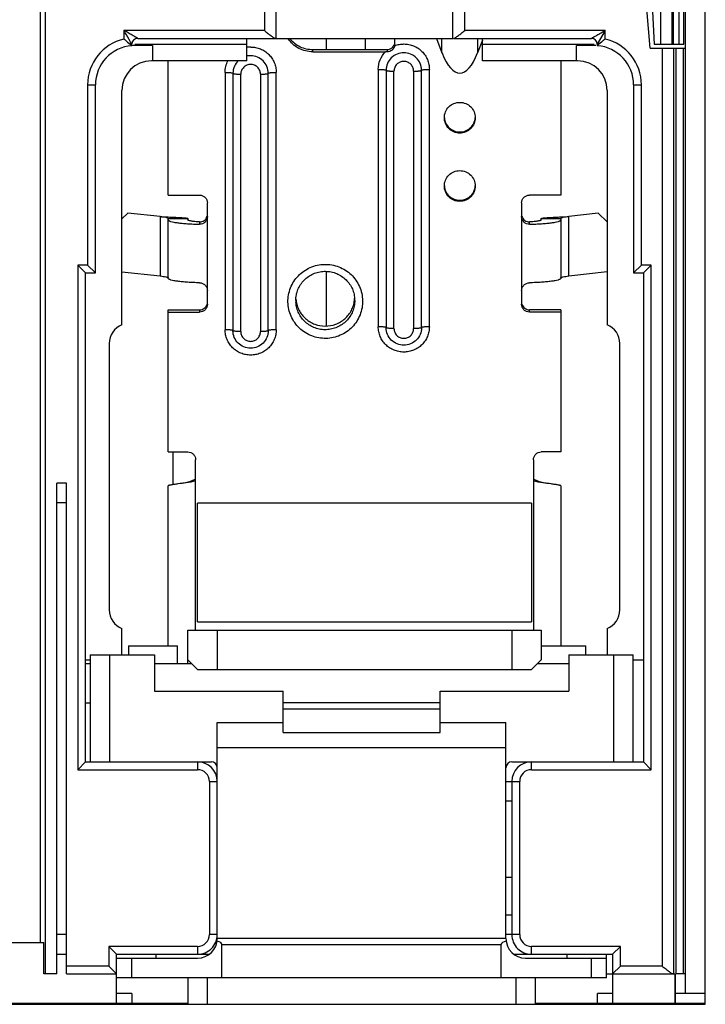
# Model space of a CAD drawing. Header units: millimetres. Extents: x 16 to 121, y 32 to 156.
# Tile 3 of 5: x 86 to 120, y 32 to 82. Entities that reach past the tile are written whole.
import ezdxf

# ---------------------------------------------------------------- set-up
doc = ezdxf.new("R2010")
doc.units = ezdxf.units.MM
doc.header["$LTSCALE"] = 12.224476
doc.layers.get('0').update_dxf_attribs({"linetype": 'CONTINUOUS'})

msp = doc.modelspace()

# ---------------------------------------------------------------- linework, layer by layer
at = {"color": 7}
for p, q in [((120.436, 32.124), (120.436, 119.224)), ((118.147, 104.024), (118.147, 81.024)), ((118.747, 81.024), (118.747, 103.424)), ((118.806, 103.424), (118.806, 81.024)), ((119.106, 81.024), (119.106, 103.424)), ((119.336, 81.024), (119.336, 103.424)), ((98.586, 81.324), (98.586, 87.124)), ((107.586, 81.324), (107.586, 87.124)), ((119.436, 32.674), (119.436, 86.824)), ((86.58, 35.274), (86.58, 82.824)), ((86.836, 33.674), (86.836, 82.824)), ((97.986, 82.824), (97.986, 81.724)), ((108.186, 81.724), (108.186, 82.824)), ((117.636, 80.824), (117.461, 82.824)), ((117.736, 83.024), (117.841, 81.024)), ((97.986, 81.724), (90.836, 81.724)), ((90.836, 81.724), (90.836, 81.29)), ((91.536, 81.324), (107.586, 81.324)), ((97.086, 80.174), (97.086, 81.324)), ((101.136, 81.324), (101.136, 80.755)), ((103.136, 80.755), (103.136, 81.324)), ((104.636, 81.036), (104.636, 81.324)), ((106.749, 81.324), (107.03, 80.585)), ((107.03, 80.585), (107.03, 81.324)), ((107.621, 81.324), (114.636, 81.324)), ((115.336, 81.724), (108.186, 81.724)), ((108.842, 81.324), (108.842, 80.585)), ((109.086, 80.174), (109.086, 81.324)), ((115.336, 81.724), (114.936, 81.024)), ((115.336, 81.29), (115.336, 81.724)), ((91.236, 81.024), (91.175, 81.131)), ((91.199, 80.982), (91.236, 80.948)), ((91.222, 80.961), (91.236, 80.948)), ((91.236, 80.948), (91.236, 81.024)), ((91.386, 81.024), (97.086, 81.024)), ((92.297, 80.954), (91.386, 80.954)), ((92.297, 80.954), (92.297, 80.174)), ((100.447, 80.755), (104.236, 80.755)), ((100.447, 80.639), (100.447, 80.755)), ((104.236, 80.755), (104.236, 80.638)), ((109.086, 81.226), (108.842, 80.585)), ((109.086, 81.024), (114.786, 81.024)), ((114.786, 80.954), (113.876, 80.954)), ((113.876, 80.174), (113.876, 80.954)), ((114.936, 81.024), (114.936, 80.948)), ((114.974, 80.982), (114.936, 80.948)), ((114.951, 80.961), (114.936, 80.948)), ((117.636, 80.824), (119.436, 80.824)), ((117.841, 81.024), (119.336, 81.024)), ((118.239, 80.824), (118.239, 34.074)), ((118.839, 33.674), (118.839, 80.824)), ((118.93, 80.824), (118.93, 33.674)), ((119.33, 33.674), (119.33, 80.824)), ((100.447, 80.639), (104.148, 80.639)), ((97.086, 80.174), (92.236, 80.174)), ((93.086, 73.339), (93.086, 80.174)), ((103.786, 79.745), (103.786, 66.634)), ((106.386, 66.634), (106.386, 79.745)), ((113.936, 80.174), (109.086, 80.174)), ((113.086, 80.174), (113.086, 73.339)), ((95.986, 79.591), (95.986, 66.481)), ((96.386, 79.545), (96.386, 66.434)), ((96.786, 66.387), (96.786, 79.498)), ((97.786, 79.499), (97.786, 66.387)), ((98.186, 66.434), (98.186, 79.545)), ((98.586, 66.48), (98.586, 79.591)), ((104.186, 79.699), (104.186, 66.588)), ((104.586, 66.541), (104.586, 79.652)), ((105.586, 79.653), (105.586, 66.541)), ((105.986, 66.588), (105.986, 79.699)), ((88.986, 78.954), (89.386, 78.954)), ((88.986, 78.954), (88.986, 69.774)), ((89.386, 69.374), (89.386, 78.954)), ((116.786, 78.954), (117.186, 78.954)), ((116.786, 78.954), (116.786, 69.374)), ((117.186, 69.774), (117.186, 78.954)), ((90.736, 66.724), (90.736, 78.674)), ((115.436, 78.674), (115.436, 66.724)), ((93.086, 73.339), (94.686, 73.339)), ((113.086, 73.339), (111.486, 73.339)), ((95.086, 67.777), (95.086, 72.941)), ((111.086, 72.941), (111.086, 67.777)), ((91.036, 72.424), (90.736, 72.124)), ((92.686, 72.242), (91.036, 72.424)), ((92.686, 72.242), (92.686, 69.221)), ((114.987, 72.42), (113.486, 72.245)), ((113.486, 69.224), (113.486, 72.245)), ((115.436, 71.97), (114.987, 72.42)), ((93.086, 72.151), (94.086, 72.151)), ((93.086, 69.101), (93.086, 72.151)), ((94.086, 72.151), (94.086, 72.081)), ((94.686, 71.975), (94.686, 71.854)), ((111.486, 71.854), (111.486, 71.975)), ((112.086, 72.151), (113.086, 72.151)), ((112.086, 72.081), (112.086, 72.151)), ((113.086, 72.151), (113.086, 69.101)), ((88.986, 69.774), (88.486, 69.774)), ((88.486, 69.774), (88.886, 69.374)), ((88.486, 69.774), (88.486, 44.074)), ((88.986, 69.774), (89.386, 69.374)), ((116.786, 69.374), (117.186, 69.774)), ((117.686, 69.774), (117.186, 69.774)), ((117.286, 69.374), (117.686, 69.774)), ((117.686, 44.074), (117.686, 69.774)), ((88.886, 69.374), (89.386, 69.374)), ((88.886, 44.474), (88.886, 69.374)), ((90.736, 69.437), (92.686, 69.221)), ((101.136, 69.435), (101.136, 66.679)), ((113.486, 69.224), (115.436, 69.452)), ((116.786, 69.374), (117.286, 69.374)), ((117.286, 69.374), (117.286, 44.474)), ((93.086, 67.495), (94.686, 67.495)), ((93.086, 60.256), (93.086, 67.495)), ((93.086, 67.379), (94.686, 67.379)), ((94.686, 67.495), (94.686, 67.379)), ((113.086, 67.495), (111.486, 67.495)), ((111.486, 67.379), (111.486, 67.495)), ((113.086, 67.379), (111.486, 67.379)), ((113.086, 67.495), (113.086, 60.256)), ((90.086, 65.787), (90.086, 52.21)), ((116.086, 52.21), (116.086, 65.787)), ((93.086, 60.256), (94.086, 60.256)), ((93.336, 58.591), (93.336, 60.256)), ((113.086, 60.256), (112.086, 60.256)), ((94.486, 51.176), (94.486, 59.858)), ((111.686, 59.858), (111.686, 51.176)), ((94.413, 58.836), (94.486, 58.882)), ((111.686, 58.882), (111.76, 58.836)), ((87.911, 58.674), (87.411, 58.674)), ((87.411, 33.674), (87.411, 58.674)), ((87.911, 33.674), (87.911, 58.674)), ((93.086, 50.374), (93.086, 58.531)), ((113.086, 58.531), (113.086, 50.374)), ((87.411, 57.674), (87.911, 57.674)), ((111.586, 57.652), (94.586, 57.652)), ((94.586, 51.61), (94.586, 57.652)), ((111.586, 57.652), (111.586, 51.61)), ((90.736, 49.924), (90.736, 51.274)), ((94.086, 51.176), (112.086, 51.176)), ((94.086, 49.474), (94.086, 51.176)), ((94.586, 51.61), (111.586, 51.61)), ((95.586, 51.176), (95.586, 49.176)), ((110.586, 51.176), (110.586, 49.176)), ((112.086, 51.176), (112.086, 49.676)), ((115.436, 51.274), (115.436, 49.924)), ((91.061, 50.374), (93.561, 50.374)), ((91.061, 50.374), (91.061, 49.924)), ((93.561, 49.474), (93.561, 50.374)), ((112.086, 50.374), (114.361, 50.374)), ((114.361, 49.924), (114.361, 50.374)), ((88.886, 49.674), (89.111, 49.674)), ((89.111, 49.924), (92.386, 49.924)), ((89.111, 49.924), (89.111, 44.474)), ((90.111, 44.474), (90.111, 49.924)), ((92.386, 49.924), (92.386, 48.074)), ((94.086, 49.676), (94.586, 49.176)), ((112.086, 49.676), (111.586, 49.176)), ((113.486, 49.924), (116.761, 49.924)), ((113.486, 49.924), (113.486, 48.074)), ((115.761, 49.924), (115.761, 44.474)), ((116.761, 44.474), (116.761, 49.924)), ((116.761, 49.674), (117.286, 49.674)), ((88.886, 49.474), (89.111, 49.474)), ((92.386, 49.474), (94.289, 49.474)), ((94.586, 49.176), (111.586, 49.176)), ((111.883, 49.474), (113.486, 49.474)), ((92.386, 48.074), (98.936, 48.074)), ((98.936, 45.974), (98.936, 48.074)), ((106.936, 48.074), (113.486, 48.074)), ((106.936, 45.974), (106.936, 48.074)), ((88.886, 47.474), (89.111, 47.474)), ((106.936, 47.474), (98.936, 47.474)), ((98.936, 47.174), (106.936, 47.174)), ((95.586, 46.474), (98.936, 46.474)), ((95.586, 35.474), (95.586, 46.474)), ((106.936, 46.474), (110.286, 46.474)), ((110.286, 35.474), (110.286, 46.474)), ((98.936, 45.974), (106.936, 45.974)), ((95.586, 45.204), (110.286, 45.204)), ((88.886, 44.474), (88.486, 44.074)), ((88.886, 44.474), (95.286, 44.474)), ((94.586, 44.474), (94.586, 44.074)), ((110.586, 44.474), (117.286, 44.474)), ((111.586, 44.074), (111.586, 44.474)), ((117.686, 44.074), (117.286, 44.474)), ((88.486, 44.074), (94.586, 44.074)), ((111.586, 44.074), (117.686, 44.074)), ((95.186, 43.474), (95.586, 43.474)), ((95.186, 43.474), (95.186, 35.674)), ((110.286, 43.474), (110.986, 43.474)), ((110.586, 43.474), (110.586, 35.674)), ((110.986, 35.674), (110.986, 43.474)), ((110.586, 42.474), (110.286, 42.474)), ((110.586, 38.574), (110.286, 38.574)), ((110.286, 36.674), (110.586, 36.674)), ((87.911, 35.674), (87.411, 35.674)), ((95.586, 35.674), (95.186, 35.674)), ((110.986, 35.674), (110.286, 35.674)), ((84.415, 35.274), (86.758, 35.274)), ((86.758, 33.674), (86.758, 35.274)), ((110.286, 35.474), (95.586, 35.474)), ((95.826, 35.174), (110.046, 35.174)), ((95.826, 33.474), (95.826, 35.174)), ((110.046, 33.474), (110.046, 35.174)), ((87.411, 34.674), (87.911, 34.674)), ((94.586, 35.074), (90.061, 35.074)), ((90.061, 35.074), (90.461, 34.674)), ((90.061, 35.074), (90.061, 34.074)), ((90.461, 34.674), (95.152, 34.674)), ((90.461, 32.174), (90.461, 34.674)), ((92.461, 34.674), (92.461, 34.474)), ((94.586, 35.074), (94.586, 34.674)), ((110.72, 34.674), (115.711, 34.674)), ((116.111, 35.074), (111.586, 35.074)), ((111.586, 34.674), (111.586, 35.074)), ((113.411, 34.474), (113.411, 34.674)), ((115.411, 33.474), (115.411, 34.674)), ((116.111, 35.074), (115.711, 34.674)), ((115.711, 34.674), (115.711, 32.174)), ((116.111, 34.074), (116.111, 35.074)), ((90.461, 34.474), (94.586, 34.474)), ((91.245, 33.474), (91.245, 34.474)), ((111.286, 34.474), (115.411, 34.474)), ((114.628, 34.474), (114.628, 33.474)), ((87.411, 33.674), (86.758, 33.674)), ((90.061, 34.074), (87.911, 34.074)), ((87.911, 33.674), (90.461, 33.674)), ((90.461, 33.674), (90.061, 34.074)), ((115.411, 33.674), (118.881, 33.674)), ((116.111, 34.074), (115.711, 33.674)), ((118.239, 34.074), (116.111, 34.074)), ((118.881, 33.674), (118.881, 32.174)), ((119.436, 33.674), (118.925, 33.674)), ((118.925, 32.174), (118.925, 33.674)), ((115.411, 33.474), (90.461, 33.474)), ((94.086, 33.474), (94.086, 32.124)), ((95.086, 32.124), (95.086, 33.474)), ((110.786, 33.474), (110.786, 32.124)), ((111.786, 32.124), (111.786, 33.474)), ((91.232, 32.674), (90.461, 32.674)), ((91.232, 32.674), (91.232, 32.174)), ((115.711, 32.674), (114.941, 32.674)), ((114.941, 32.174), (114.941, 32.674)), ((120.436, 32.674), (118.925, 32.674)), ((15.736, 32.124), (120.436, 32.124)), ((76.786, 32.174), (94.086, 32.174)), ((111.786, 32.174), (120.436, 32.174))]:
    msp.add_line(p, q, dxfattribs=at)
for points in [[(94.413, 58.836), (94.173, 58.741), (93.969, 58.692), (93.588, 58.627)], [(112.585, 58.627), (112.204, 58.692), (111.999, 58.741), (111.76, 58.836)]]:
    msp.add_lwpolyline(points, dxfattribs=at)
for centre, radius, start, end in [((91.386, 78.954), 2.4, 103.2487, 180), ((91.536, 81.024), 0.3, 90, 180), ((114.636, 81.024), 0.3, 360, 90), ((114.786, 78.954), 2.4, 0, 76.7514), ((91.386, 78.954), 2, 94.3012, 180), ((91.386, 78.954), 2, 90, 94.2517), ((97.287, 79.571), 1.312, 90.0196, 99.0553), ((104.241, 81.036), 0.396, 347.8622, 359.982), ((114.786, 78.954), 2, 87.6114, 90), ((114.786, 78.954), 2, 0, 85.6988), ((97.287, 79.528), 0.91, 90.0315, 103.1773), ((104.147, 73.606), 7.033, 89.2753, 89.9929), ((92.236, 78.674), 1.5, 90, 180), ((113.936, 78.674), 1.5, 0, 90), ((101.067, 67.972), 1.48, 180.0006, 184.0059), ((101.072, 68.159), 1.486, 183.7738, 186.9472), ((101.102, 68.159), 1.485, 353.0563, 356.8953), ((101.106, 67.972), 1.48, 0.0006, 4.0059), ((91.086, 65.787), 1, 110.4873, 180), ((115.086, 65.787), 1, 0, 69.5127), ((91.086, 52.21), 1, 180, 249.5127), ((115.086, 52.21), 1, 290.4873, 360), ((94.586, 43.474), 1, 0, 90), ((95.286, 44.174), 0.3, 0, 90), ((110.586, 44.174), 0.3, 90, 180), ((111.586, 43.474), 1, 90, 180), ((94.586, 43.474), 0.6, 359.9991, 90.0021), ((111.586, 43.474), 0.6, 89.9991, 180.0021), ((94.586, 35.674), 1, 270, 0.002), ((94.586, 35.674), 0.6, 269.9991, 0.0021), ((111.586, 35.674), 1, 179.9977, 270), ((111.586, 35.674), 0.6, 179.9991, 270.0021), ((94.586, 35.474), 1, 270, 360), ((111.286, 35.474), 1, 180, 270)]:
    msp.add_arc(centre, radius, start, end, dxfattribs=at)
for centre, major_axis, ratio, start_param, end_param in [((107.936, 83.886), (0, 4.33), 0.323297, 2.437793, 3.845393), ((94.473, 35.174), (1.353, 0), 0.221695, 0, 0.615174), ((111.4, 35.174), (1.353, 0), 0.221695, 2.526418, 3.141593)]:
    msp.add_ellipse(centre, major_axis=major_axis, ratio=ratio, start_param=start_param, end_param=end_param, dxfattribs=at)
for points, knots in [([(91.536, 81.324), (91.535, 81.324), (91.533, 81.326), (91.527, 81.329), (91.518, 81.334), (91.5, 81.344), (91.472, 81.36), (91.434, 81.382), (91.392, 81.406), (91.331, 81.441), (91.25, 81.487), (91.149, 81.545), (91.046, 81.604), (90.942, 81.664), (90.872, 81.704), (90.836, 81.724)], [0, 0, 0, 0, 0.00346, 0.011973, 0.025191, 0.042749, 0.088541, 0.143813, 0.204555, 0.269448, 0.407538, 0.551745, 0.699535, 0.849355, 1, 1, 1, 1]), ([(91.175, 81.131), (91.149, 81.176), (91.036, 81.373), (90.924, 81.571), (90.836, 81.724)], [0, 0, 0, 0, 0.227574, 1, 1, 1, 1]), ([(90.836, 81.29), (90.877, 81.258), (91.008, 81.152), (91.136, 81.041), (91.222, 80.961)], [0, 0, 0, 0, 0.302946, 1, 1, 1, 1]), ([(97.986, 81.724), (98.041, 81.679), (98.148, 81.592), (98.279, 81.487), (98.379, 81.413), (98.445, 81.368), (98.501, 81.337), (98.537, 81.324), (98.552, 81.324)], [0, 0, 0, 0, 0.303998, 0.592297, 0.723471, 0.83973, 0.934348, 1, 1, 1, 1]), ([(100.447, 80.639), (100.325, 80.639), (100.079, 80.669), (99.733, 80.801), (99.43, 81.013), (99.268, 81.2), (99.2, 81.301)], [0, 0, 0, 0, 0.25042, 0.500632, 0.750505, 1, 1, 1, 1]), ([(99.288, 81.299), (99.358, 81.214), (99.517, 81.06), (99.801, 80.887), (100.116, 80.779), (100.337, 80.755), (100.447, 80.755)], [0, 0, 0, 0, 0.249525, 0.499434, 0.749652, 1, 1, 1, 1]), ([(107.621, 81.324), (107.636, 81.324), (107.672, 81.337), (107.728, 81.368), (107.794, 81.413), (107.893, 81.487), (108.025, 81.592), (108.132, 81.679), (108.186, 81.724)], [0, 0, 0, 0, 0.065651, 0.160268, 0.276527, 0.407701, 0.696002, 1, 1, 1, 1]), ([(114.636, 81.324), (114.637, 81.324), (114.64, 81.326), (114.646, 81.329), (114.655, 81.334), (114.673, 81.345), (114.701, 81.36), (114.738, 81.382), (114.781, 81.406), (114.842, 81.441), (114.923, 81.488), (115.024, 81.545), (115.162, 81.624), (115.266, 81.684), (115.336, 81.724)], [0, 0, 0, 0, 0.003636, 0.012375, 0.025733, 0.043211, 0.088471, 0.143847, 0.205106, 0.270026, 0.407771, 0.552051, 0.699753, 1, 1, 1, 1]), ([(115.336, 81.29), (115.296, 81.258), (115.165, 81.152), (115.037, 81.041), (114.951, 80.961)], [0, 0, 0, 0, 0.302947, 1, 1, 1, 1]), ([(97.286, 80.882), (97.371, 80.882), (97.542, 80.866), (97.787, 80.792), (98.013, 80.672), (98.211, 80.51), (98.374, 80.313), (98.495, 80.088), (98.57, 79.845), (98.586, 79.675), (98.586, 79.591)], [0, 0, 0, 0, 0.125379, 0.25079, 0.376001, 0.501088, 0.626009, 0.750749, 0.875453, 1, 1, 1, 1]), ([(104.236, 80.755), (104.279, 80.755), (104.365, 80.769), (104.481, 80.829), (104.571, 80.923), (104.609, 81.001), (104.621, 81.042)], [0, 0, 0, 0, 0.250632, 0.500918, 0.75069, 1, 1, 1, 1]), ([(104.628, 80.953), (104.618, 80.909), (104.584, 80.823), (104.493, 80.718), (104.372, 80.651), (104.281, 80.638), (104.236, 80.638)], [0, 0, 0, 0, 0.250991, 0.501885, 0.751602, 1, 1, 1, 1]), ([(104.628, 80.953), (104.701, 80.98), (104.852, 81.022), (105.008, 81.036), (105.086, 81.036)], [0, 0, 0, 0, 0.499893, 1, 1, 1, 1]), ([(105.086, 81.036), (105.171, 81.036), (105.342, 81.02), (105.587, 80.946), (105.813, 80.826), (106.011, 80.664), (106.174, 80.467), (106.295, 80.242), (106.37, 79.999), (106.386, 79.829), (106.386, 79.745)], [0, 0, 0, 0, 0.125379, 0.25079, 0.376001, 0.501088, 0.626009, 0.750749, 0.875454, 1, 1, 1, 1]), ([(98.186, 79.545), (98.186, 79.661), (98.139, 79.896), (97.939, 80.193), (97.64, 80.392), (97.403, 80.438), (97.286, 80.438)], [0, 0, 0, 0, 0.249234, 0.498891, 0.749198, 1, 1, 1, 1]), ([(103.786, 79.745), (103.786, 79.909), (103.85, 80.239), (104.034, 80.521), (104.148, 80.639)], [0, 0, 0, 0, 0.499559, 1, 1, 1, 1]), ([(105.086, 80.592), (104.969, 80.592), (104.733, 80.546), (104.434, 80.347), (104.233, 80.05), (104.186, 79.815), (104.186, 79.699)], [0, 0, 0, 0, 0.250802, 0.501109, 0.750766, 1, 1, 1, 1]), ([(105.986, 79.699), (105.986, 79.815), (105.939, 80.05), (105.739, 80.347), (105.44, 80.546), (105.203, 80.592), (105.086, 80.592)], [0, 0, 0, 0, 0.249234, 0.498891, 0.749198, 1, 1, 1, 1]), ([(95.986, 79.591), (95.986, 79.693), (96.011, 79.897), (96.083, 80.09), (96.13, 80.181)], [0, 0, 0, 0, 0.499764, 1, 1, 1, 1]), ([(96.67, 80.195), (96.581, 80.113), (96.437, 79.91), (96.386, 79.665), (96.386, 79.545)], [0, 0, 0, 0, 0.50046, 1, 1, 1, 1]), ([(97.286, 79.995), (97.221, 79.995), (97.09, 79.969), (96.924, 79.858), (96.812, 79.693), (96.786, 79.563), (96.786, 79.498)], [0, 0, 0, 0, 0.25082, 0.501109, 0.750749, 1, 1, 1, 1]), ([(97.786, 79.499), (97.786, 79.563), (97.76, 79.694), (97.649, 79.859), (97.483, 79.969), (97.351, 79.995), (97.286, 79.995)], [0, 0, 0, 0, 0.249254, 0.498889, 0.74918, 1, 1, 1, 1]), ([(103.786, 79.745), (103.837, 79.745), (103.912, 79.743), (104.006, 79.738), (104.066, 79.732), (104.115, 79.725), (104.148, 79.719), (104.168, 79.713), (104.179, 79.708), (104.186, 79.703), (104.186, 79.699)], [0, 0, 0, 0, 0.375641, 0.545577, 0.694898, 0.81817, 0.910953, 0.94507, 0.970847, 1, 1, 1, 1]), ([(105.086, 80.149), (105.021, 80.149), (104.89, 80.123), (104.724, 80.012), (104.612, 79.847), (104.586, 79.717), (104.586, 79.652)], [0, 0, 0, 0, 0.25082, 0.501109, 0.750749, 1, 1, 1, 1]), ([(105.586, 79.653), (105.586, 79.717), (105.56, 79.848), (105.449, 80.013), (105.283, 80.123), (105.151, 80.149), (105.086, 80.149)], [0, 0, 0, 0, 0.249254, 0.498889, 0.74918, 1, 1, 1, 1]), ([(105.986, 79.699), (105.986, 79.703), (105.994, 79.708), (106.004, 79.713), (106.025, 79.719), (106.058, 79.725), (106.107, 79.732), (106.167, 79.738), (106.261, 79.743), (106.335, 79.745), (106.386, 79.745)], [0, 0, 0, 0, 0.029153, 0.05493, 0.089047, 0.18183, 0.305102, 0.454423, 0.624359, 1, 1, 1, 1]), ([(95.986, 79.591), (96.037, 79.591), (96.112, 79.589), (96.206, 79.584), (96.266, 79.578), (96.315, 79.571), (96.348, 79.565), (96.368, 79.559), (96.379, 79.554), (96.386, 79.549), (96.386, 79.545)], [0, 0, 0, 0, 0.375641, 0.545577, 0.694898, 0.81817, 0.910953, 0.94507, 0.970847, 1, 1, 1, 1]), ([(96.386, 79.545), (96.386, 79.541), (96.394, 79.535), (96.404, 79.531), (96.425, 79.524), (96.458, 79.518), (96.507, 79.511), (96.567, 79.505), (96.661, 79.5), (96.735, 79.498), (96.786, 79.498)], [0, 0, 0, 0, 0.029153, 0.05493, 0.089047, 0.18183, 0.305102, 0.454423, 0.624359, 1, 1, 1, 1]), ([(97.786, 79.498), (97.837, 79.498), (97.912, 79.5), (98.006, 79.505), (98.066, 79.511), (98.115, 79.518), (98.148, 79.524), (98.168, 79.531), (98.179, 79.535), (98.186, 79.541), (98.186, 79.545)], [0, 0, 0, 0, 0.375641, 0.545577, 0.694898, 0.81817, 0.910953, 0.94507, 0.970847, 1, 1, 1, 1]), ([(98.186, 79.545), (98.186, 79.549), (98.194, 79.554), (98.204, 79.559), (98.225, 79.565), (98.258, 79.571), (98.307, 79.578), (98.367, 79.584), (98.461, 79.589), (98.535, 79.591), (98.586, 79.591)], [0, 0, 0, 0, 0.029153, 0.05493, 0.089047, 0.18183, 0.305102, 0.454423, 0.624359, 1, 1, 1, 1]), ([(104.186, 79.699), (104.186, 79.695), (104.194, 79.689), (104.204, 79.685), (104.225, 79.678), (104.258, 79.672), (104.307, 79.665), (104.367, 79.659), (104.461, 79.654), (104.535, 79.652), (104.586, 79.652)], [0, 0, 0, 0, 0.029153, 0.05493, 0.089047, 0.18183, 0.305102, 0.454423, 0.624359, 1, 1, 1, 1]), ([(105.586, 79.652), (105.637, 79.652), (105.712, 79.654), (105.806, 79.659), (105.866, 79.665), (105.915, 79.672), (105.948, 79.678), (105.968, 79.685), (105.979, 79.689), (105.986, 79.695), (105.986, 79.699)], [0, 0, 0, 0, 0.375641, 0.545577, 0.694898, 0.81817, 0.910953, 0.94507, 0.970847, 1, 1, 1, 1]), ([(107.149, 77.28), (107.149, 77.382), (107.19, 77.588), (107.365, 77.848), (107.627, 78.022), (107.936, 78.083), (108.245, 78.022), (108.507, 77.848), (108.683, 77.588), (108.724, 77.382), (108.724, 77.28)], [0, 0, 0, 0, 0.124623, 0.249444, 0.374601, 0.499991, 0.625382, 0.750543, 0.875372, 1, 1, 1, 1]), ([(108.724, 77.28), (108.724, 77.178), (108.683, 76.972), (108.507, 76.712), (108.245, 76.539), (107.936, 76.478), (107.628, 76.539), (107.365, 76.712), (107.19, 76.972), (107.149, 77.178), (107.149, 77.28)], [0, 0, 0, 0, 0.124623, 0.249444, 0.374601, 0.499991, 0.625382, 0.750543, 0.875372, 1, 1, 1, 1]), ([(107.151, 77.281), (107.158, 77.184), (107.21, 76.991), (107.388, 76.751), (107.642, 76.593), (107.936, 76.538), (108.231, 76.593), (108.485, 76.751), (108.663, 76.991), (108.715, 77.184), (108.722, 77.281)], [0, 0, 0, 0, 0.124661, 0.249486, 0.374631, 0.499991, 0.625351, 0.750499, 0.875333, 1, 1, 1, 1]), ([(107.149, 73.804), (107.149, 73.906), (107.19, 74.112), (107.365, 74.371), (107.627, 74.545), (107.936, 74.606), (108.245, 74.545), (108.507, 74.371), (108.683, 74.112), (108.724, 73.906), (108.724, 73.804)], [0, 0, 0, 0, 0.124623, 0.249444, 0.374601, 0.499991, 0.625382, 0.750543, 0.875372, 1, 1, 1, 1]), ([(108.724, 73.804), (108.724, 73.702), (108.683, 73.496), (108.507, 73.236), (108.245, 73.062), (107.936, 73.001), (107.628, 73.062), (107.365, 73.236), (107.19, 73.496), (107.149, 73.702), (107.149, 73.804)], [0, 0, 0, 0, 0.124623, 0.249444, 0.374601, 0.499991, 0.625382, 0.750543, 0.875372, 1, 1, 1, 1]), ([(107.151, 73.805), (107.158, 73.708), (107.21, 73.515), (107.388, 73.275), (107.642, 73.117), (107.936, 73.061), (108.231, 73.117), (108.485, 73.275), (108.663, 73.515), (108.715, 73.708), (108.722, 73.805)], [0, 0, 0, 0, 0.124661, 0.249486, 0.374631, 0.499991, 0.625351, 0.750499, 0.875333, 1, 1, 1, 1]), ([(94.686, 73.339), (94.738, 73.339), (94.844, 73.318), (94.976, 73.23), (95.066, 73.098), (95.086, 72.993), (95.086, 72.941)], [0, 0, 0, 0, 0.25082, 0.501109, 0.750749, 1, 1, 1, 1]), ([(111.086, 72.941), (111.086, 72.993), (111.107, 73.098), (111.196, 73.23), (111.329, 73.318), (111.434, 73.339), (111.486, 73.339)], [0, 0, 0, 0, 0.249252, 0.498891, 0.74918, 1, 1, 1, 1]), ([(92.686, 72.242), (92.777, 72.238), (92.956, 72.231), (93.215, 72.22), (93.42, 72.21), (93.572, 72.202), (93.673, 72.197), (93.765, 72.191), (93.847, 72.185), (93.917, 72.18), (93.976, 72.174), (94.022, 72.169), (94.055, 72.164), (94.075, 72.159), (94.084, 72.155), (94.086, 72.152), (94.086, 72.151)], [0, 0, 0, 0, 0.194378, 0.381449, 0.553761, 0.632358, 0.704892, 0.770637, 0.828994, 0.879398, 0.921366, 0.954545, 0.978627, 0.993522, 0.997651, 1, 1, 1, 1]), ([(93.086, 72.151), (93.086, 72.156), (93.079, 72.163), (93.068, 72.169), (93.048, 72.177), (93.015, 72.186), (92.943, 72.203), (92.832, 72.221), (92.737, 72.234), (92.686, 72.242)], [0, 0, 0, 0, 0.033019, 0.059737, 0.094397, 0.187482, 0.310346, 0.627423, 1, 1, 1, 1]), ([(94.686, 71.975), (94.727, 71.973), (94.812, 71.982), (94.928, 72.038), (95.02, 72.131), (95.059, 72.211), (95.071, 72.252)], [0, 0, 0, 0, 0.241132, 0.490516, 0.744429, 1, 1, 1, 1]), ([(95.086, 72.246), (95.086, 72.194), (95.065, 72.089), (94.976, 71.957), (94.842, 71.871), (94.738, 71.852), (94.686, 71.854)], [0, 0, 0, 0, 0.250889, 0.501614, 0.751578, 1, 1, 1, 1]), ([(111.486, 71.854), (111.435, 71.852), (111.33, 71.871), (111.197, 71.957), (111.108, 72.089), (111.086, 72.194), (111.086, 72.246)], [0, 0, 0, 0, 0.248426, 0.498393, 0.749116, 1, 1, 1, 1]), ([(111.102, 72.252), (111.114, 72.211), (111.152, 72.131), (111.245, 72.038), (111.361, 71.982), (111.446, 71.973), (111.486, 71.975)], [0, 0, 0, 0, 0.255578, 0.509493, 0.758873, 1, 1, 1, 1]), ([(112.086, 72.151), (112.086, 72.152), (112.089, 72.155), (112.098, 72.159), (112.118, 72.164), (112.151, 72.169), (112.197, 72.175), (112.256, 72.181), (112.326, 72.186), (112.408, 72.192), (112.536, 72.2), (112.719, 72.21), (112.958, 72.222), (113.217, 72.233), (113.395, 72.241), (113.486, 72.245)], [0, 0, 0, 0, 0.002399, 0.006556, 0.02148, 0.045577, 0.078763, 0.120733, 0.171135, 0.229487, 0.295224, 0.446333, 0.618618, 0.805656, 1, 1, 1, 1]), ([(113.486, 72.245), (113.435, 72.237), (113.341, 72.223), (113.23, 72.204), (113.158, 72.188), (113.124, 72.178), (113.104, 72.169), (113.093, 72.163), (113.086, 72.156), (113.086, 72.151)], [0, 0, 0, 0, 0.372085, 0.688819, 0.811622, 0.904762, 0.939513, 0.966385, 1, 1, 1, 1]), ([(93.086, 72.081), (93.086, 72.078), (93.087, 72.074), (93.089, 72.07), (93.089, 72.069)], [0, 0, 0, 0, 0.738537, 1, 1, 1, 1]), ([(93.089, 72.069), (93.093, 72.061), (93.107, 72.046), (93.137, 72.028), (93.179, 72.01), (93.261, 71.984), (93.393, 71.956), (93.585, 71.926), (93.817, 71.9), (94.084, 71.879), (94.377, 71.863), (94.581, 71.856), (94.686, 71.854)], [0, 0, 0, 0, 0.015088, 0.036302, 0.064577, 0.100173, 0.193049, 0.313356, 0.458218, 0.623886, 0.806153, 1, 1, 1, 1]), ([(94.686, 71.975), (94.608, 71.979), (94.496, 71.986), (94.356, 72.001), (94.27, 72.013), (94.199, 72.027), (94.146, 72.041), (94.112, 72.054), (94.094, 72.066), (94.089, 72.072), (94.088, 72.075)], [0, 0, 0, 0, 0.383741, 0.5483, 0.690424, 0.807719, 0.898463, 0.961779, 0.983647, 1, 1, 1, 1]), ([(112.085, 72.075), (112.084, 72.072), (112.078, 72.066), (112.061, 72.054), (112.027, 72.041), (111.974, 72.027), (111.903, 72.013), (111.817, 72.001), (111.677, 71.986), (111.565, 71.979), (111.486, 71.975)], [0, 0, 0, 0, 0.016353, 0.038221, 0.101537, 0.192281, 0.309576, 0.4517, 0.616259, 1, 1, 1, 1]), ([(111.486, 71.854), (111.592, 71.856), (111.796, 71.863), (112.089, 71.879), (112.356, 71.9), (112.588, 71.926), (112.78, 71.956), (112.912, 71.984), (112.993, 72.01), (113.036, 72.028), (113.066, 72.046), (113.08, 72.061), (113.084, 72.069)], [0, 0, 0, 0, 0.193847, 0.376114, 0.541782, 0.686644, 0.806951, 0.899827, 0.935423, 0.963698, 0.984912, 1, 1, 1, 1]), ([(113.084, 72.069), (113.084, 72.07), (113.086, 72.074), (113.086, 72.078), (113.086, 72.081)], [0, 0, 0, 0, 0.261463, 1, 1, 1, 1]), ([(99.191, 67.795), (99.182, 67.918), (99.19, 68.166), (99.273, 68.529), (99.427, 68.869), (99.644, 69.172), (99.916, 69.428), (100.234, 69.626), (100.584, 69.758), (100.954, 69.82), (101.328, 69.81), (101.694, 69.727), (102.036, 69.574), (102.341, 69.359), (102.599, 69.088), (102.798, 68.773), (102.931, 68.425), (102.973, 68.18), (102.982, 68.057)], [0, 0, 0, 0, 0.062277, 0.124604, 0.186955, 0.249386, 0.311896, 0.374488, 0.437146, 0.499845, 0.562555, 0.625245, 0.687886, 0.750455, 0.812946, 0.875349, 0.93771, 1, 1, 1, 1]), ([(92.686, 69.221), (92.737, 69.214), (92.832, 69.2), (92.943, 69.182), (93.015, 69.166), (93.048, 69.157), (93.068, 69.148), (93.079, 69.142), (93.086, 69.135), (93.086, 69.131)], [0, 0, 0, 0, 0.372577, 0.689654, 0.812518, 0.905603, 0.940263, 0.966981, 1, 1, 1, 1]), ([(99.586, 67.972), (99.586, 68.067), (99.605, 68.257), (99.687, 68.532), (99.82, 68.787), (100, 69.011), (100.22, 69.197), (100.472, 69.339), (100.747, 69.43), (101.034, 69.467), (101.323, 69.45), (101.603, 69.378), (101.865, 69.254), (102.097, 69.083), (102.292, 68.872), (102.443, 68.627), (102.544, 68.358), (102.576, 68.17), (102.583, 68.075)], [0, 0, 0, 0, 0.062137, 0.124371, 0.186657, 0.249075, 0.311622, 0.37429, 0.437054, 0.499876, 0.562706, 0.625496, 0.688203, 0.750796, 0.813261, 0.875588, 0.93785, 1, 1, 1, 1]), ([(113.086, 69.131), (113.086, 69.135), (113.093, 69.142), (113.104, 69.149), (113.124, 69.157), (113.158, 69.167), (113.23, 69.184), (113.341, 69.202), (113.435, 69.216), (113.486, 69.224)], [0, 0, 0, 0, 0.033615, 0.060487, 0.095238, 0.188378, 0.311181, 0.627915, 1, 1, 1, 1]), ([(93.089, 69.089), (93.089, 69.09), (93.087, 69.094), (93.086, 69.098), (93.086, 69.101)], [0, 0, 0, 0, 0.261463, 1, 1, 1, 1]), ([(94.686, 68.874), (94.581, 68.876), (94.377, 68.883), (94.084, 68.899), (93.817, 68.921), (93.585, 68.946), (93.393, 68.976), (93.261, 69.005), (93.179, 69.031), (93.137, 69.049), (93.107, 69.067), (93.093, 69.082), (93.089, 69.089)], [0, 0, 0, 0, 0.193847, 0.376114, 0.541782, 0.686644, 0.806951, 0.899827, 0.935423, 0.963698, 0.984912, 1, 1, 1, 1]), ([(94.686, 68.874), (94.738, 68.873), (94.843, 68.85), (94.976, 68.762), (95.065, 68.629), (95.086, 68.524), (95.086, 68.472)], [0, 0, 0, 0, 0.248894, 0.499978, 0.750367, 1, 1, 1, 1]), ([(111.086, 68.472), (111.086, 68.524), (111.108, 68.629), (111.197, 68.762), (111.33, 68.85), (111.435, 68.873), (111.486, 68.874)], [0, 0, 0, 0, 0.249637, 0.500029, 0.751111, 1, 1, 1, 1]), ([(113.084, 69.089), (113.08, 69.082), (113.066, 69.067), (113.036, 69.049), (112.993, 69.031), (112.912, 69.005), (112.78, 68.976), (112.588, 68.946), (112.356, 68.921), (112.089, 68.899), (111.796, 68.883), (111.592, 68.876), (111.486, 68.874)], [0, 0, 0, 0, 0.015088, 0.036302, 0.064577, 0.100173, 0.193049, 0.313356, 0.458218, 0.623886, 0.806153, 1, 1, 1, 1]), ([(113.086, 69.101), (113.086, 69.098), (113.086, 69.094), (113.084, 69.09), (113.084, 69.089)], [0, 0, 0, 0, 0.738537, 1, 1, 1, 1]), ([(94.686, 67.495), (94.729, 67.495), (94.815, 67.509), (94.931, 67.57), (95.021, 67.663), (95.059, 67.742), (95.071, 67.782)], [0, 0, 0, 0, 0.250632, 0.500918, 0.75069, 1, 1, 1, 1]), ([(95.086, 67.777), (95.086, 67.725), (95.066, 67.62), (94.976, 67.488), (94.844, 67.4), (94.738, 67.379), (94.686, 67.379)], [0, 0, 0, 0, 0.249252, 0.498891, 0.74918, 1, 1, 1, 1]), ([(102.982, 68.057), (102.99, 67.934), (102.983, 67.685), (102.9, 67.322), (102.746, 66.982), (102.529, 66.679), (102.256, 66.423), (101.939, 66.225), (101.589, 66.093), (101.219, 66.031), (100.845, 66.042), (100.479, 66.125), (100.137, 66.277), (99.832, 66.492), (99.574, 66.763), (99.375, 67.079), (99.241, 67.426), (99.2, 67.672), (99.191, 67.795)], [0, 0, 0, 0, 0.062277, 0.124604, 0.186955, 0.249386, 0.311896, 0.374488, 0.437146, 0.499845, 0.562555, 0.625245, 0.687886, 0.750455, 0.812946, 0.875349, 0.93771, 1, 1, 1, 1]), ([(102.586, 67.972), (102.586, 67.877), (102.568, 67.686), (102.486, 67.41), (102.352, 67.155), (102.172, 66.93), (101.952, 66.744), (101.7, 66.602), (101.426, 66.511), (101.139, 66.474), (100.85, 66.491), (100.57, 66.563), (100.309, 66.687), (100.076, 66.858), (99.881, 67.07), (99.73, 67.315), (99.629, 67.584), (99.597, 67.774), (99.59, 67.869)], [0, 0, 0, 0, 0.062268, 0.124612, 0.186975, 0.249425, 0.311954, 0.374558, 0.437222, 0.499923, 0.562629, 0.625309, 0.687937, 0.750495, 0.812974, 0.875362, 0.937724, 1, 1, 1, 1]), ([(99.597, 67.979), (99.608, 67.89), (99.646, 67.712), (99.751, 67.462), (99.899, 67.234), (100.086, 67.037), (100.306, 66.876), (100.633, 66.718), (101.086, 66.635), (101.54, 66.718), (101.867, 66.876), (102.087, 67.037), (102.274, 67.234), (102.422, 67.462), (102.527, 67.713), (102.565, 67.89), (102.576, 67.979)], [0, 0, 0, 0, 0.062389, 0.124774, 0.187229, 0.249756, 0.312357, 0.375029, 0.499993, 0.624957, 0.68763, 0.750233, 0.812763, 0.87522, 0.937609, 1, 1, 1, 1]), ([(111.486, 67.379), (111.434, 67.379), (111.329, 67.4), (111.196, 67.488), (111.107, 67.62), (111.086, 67.725), (111.086, 67.777)], [0, 0, 0, 0, 0.25082, 0.501109, 0.750749, 1, 1, 1, 1]), ([(111.102, 67.782), (111.114, 67.742), (111.151, 67.663), (111.242, 67.57), (111.357, 67.509), (111.444, 67.495), (111.486, 67.495)], [0, 0, 0, 0, 0.24931, 0.499083, 0.749368, 1, 1, 1, 1]), ([(97.286, 65.189), (97.201, 65.189), (97.031, 65.206), (96.786, 65.28), (96.56, 65.4), (96.361, 65.561), (96.199, 65.758), (96.078, 65.983), (96.003, 66.227), (95.986, 66.396), (95.986, 66.481)], [0, 0, 0, 0, 0.125379, 0.25079, 0.376001, 0.501088, 0.626009, 0.750749, 0.875453, 1, 1, 1, 1]), ([(96.386, 66.434), (96.386, 66.438), (96.379, 66.443), (96.368, 66.448), (96.348, 66.454), (96.315, 66.461), (96.266, 66.468), (96.206, 66.473), (96.112, 66.479), (96.037, 66.48), (95.986, 66.48)], [0, 0, 0, 0, 0.029153, 0.05493, 0.089047, 0.18183, 0.305102, 0.454423, 0.624359, 1, 1, 1, 1]), ([(97.286, 65.537), (97.169, 65.537), (96.933, 65.584), (96.634, 65.783), (96.433, 66.081), (96.386, 66.317), (96.386, 66.434)], [0, 0, 0, 0, 0.250266, 0.500349, 0.750229, 1, 1, 1, 1]), ([(96.786, 66.387), (96.735, 66.387), (96.661, 66.389), (96.567, 66.395), (96.507, 66.4), (96.458, 66.407), (96.425, 66.414), (96.404, 66.42), (96.394, 66.424), (96.386, 66.43), (96.386, 66.434)], [0, 0, 0, 0, 0.375641, 0.545577, 0.694898, 0.81817, 0.910953, 0.94507, 0.970847, 1, 1, 1, 1]), ([(96.786, 66.387), (96.786, 66.322), (96.813, 66.192), (96.924, 66.027), (97.09, 65.917), (97.221, 65.891), (97.286, 65.891)], [0, 0, 0, 0, 0.249254, 0.498889, 0.74918, 1, 1, 1, 1]), ([(98.586, 66.48), (98.586, 66.396), (98.57, 66.227), (98.495, 65.983), (98.374, 65.758), (98.211, 65.561), (98.013, 65.4), (97.787, 65.28), (97.542, 65.206), (97.371, 65.189), (97.286, 65.189)], [0, 0, 0, 0, 0.124546, 0.249251, 0.373991, 0.498912, 0.623999, 0.74921, 0.874621, 1, 1, 1, 1]), ([(98.186, 66.434), (98.186, 66.317), (98.139, 66.081), (97.939, 65.783), (97.64, 65.584), (97.403, 65.537), (97.286, 65.537)], [0, 0, 0, 0, 0.249771, 0.499651, 0.749734, 1, 1, 1, 1]), ([(97.286, 65.891), (97.351, 65.891), (97.483, 65.917), (97.649, 66.027), (97.76, 66.192), (97.786, 66.323), (97.786, 66.387)], [0, 0, 0, 0, 0.25082, 0.501109, 0.750749, 1, 1, 1, 1]), ([(98.186, 66.434), (98.186, 66.43), (98.179, 66.424), (98.168, 66.42), (98.148, 66.414), (98.115, 66.407), (98.066, 66.4), (98.006, 66.395), (97.912, 66.389), (97.837, 66.387), (97.786, 66.387)], [0, 0, 0, 0, 0.029153, 0.05493, 0.089047, 0.18183, 0.305102, 0.454423, 0.624359, 1, 1, 1, 1]), ([(98.586, 66.48), (98.535, 66.48), (98.461, 66.479), (98.367, 66.473), (98.307, 66.468), (98.258, 66.461), (98.225, 66.454), (98.204, 66.448), (98.194, 66.443), (98.186, 66.438), (98.186, 66.434)], [0, 0, 0, 0, 0.375641, 0.545577, 0.694898, 0.81817, 0.910953, 0.94507, 0.970847, 1, 1, 1, 1]), ([(104.186, 66.588), (104.186, 66.592), (104.179, 66.597), (104.168, 66.602), (104.148, 66.608), (104.115, 66.615), (104.066, 66.622), (104.006, 66.627), (103.912, 66.633), (103.837, 66.634), (103.786, 66.634)], [0, 0, 0, 0, 0.029153, 0.05493, 0.089047, 0.18183, 0.305102, 0.454423, 0.624359, 1, 1, 1, 1]), ([(105.086, 65.343), (105.002, 65.343), (104.831, 65.36), (104.586, 65.434), (104.36, 65.554), (104.161, 65.715), (103.999, 65.912), (103.878, 66.137), (103.803, 66.381), (103.786, 66.55), (103.786, 66.634)], [0, 0, 0, 0, 0.125379, 0.25079, 0.376001, 0.501088, 0.626009, 0.750749, 0.875453, 1, 1, 1, 1]), ([(105.086, 65.691), (104.969, 65.691), (104.733, 65.738), (104.434, 65.937), (104.233, 66.235), (104.186, 66.471), (104.186, 66.588)], [0, 0, 0, 0, 0.250266, 0.500349, 0.750229, 1, 1, 1, 1]), ([(104.586, 66.541), (104.535, 66.541), (104.461, 66.543), (104.367, 66.549), (104.307, 66.554), (104.258, 66.561), (104.225, 66.568), (104.204, 66.574), (104.194, 66.578), (104.186, 66.584), (104.186, 66.588)], [0, 0, 0, 0, 0.375641, 0.545577, 0.694898, 0.81817, 0.910953, 0.94507, 0.970847, 1, 1, 1, 1]), ([(104.586, 66.541), (104.586, 66.477), (104.612, 66.346), (104.724, 66.181), (104.89, 66.071), (105.021, 66.045), (105.086, 66.045)], [0, 0, 0, 0, 0.249252, 0.498891, 0.74918, 1, 1, 1, 1]), ([(106.386, 66.634), (106.386, 66.55), (106.37, 66.381), (106.295, 66.137), (106.174, 65.912), (106.011, 65.715), (105.813, 65.554), (105.587, 65.434), (105.342, 65.36), (105.171, 65.343), (105.086, 65.343)], [0, 0, 0, 0, 0.124546, 0.249251, 0.373991, 0.498912, 0.623999, 0.74921, 0.874621, 1, 1, 1, 1]), ([(105.986, 66.588), (105.986, 66.471), (105.939, 66.235), (105.739, 65.937), (105.44, 65.738), (105.203, 65.691), (105.086, 65.691)], [0, 0, 0, 0, 0.249771, 0.499651, 0.749734, 1, 1, 1, 1]), ([(105.086, 66.045), (105.151, 66.045), (105.283, 66.071), (105.449, 66.181), (105.56, 66.346), (105.586, 66.477), (105.586, 66.541)], [0, 0, 0, 0, 0.25082, 0.501109, 0.750749, 1, 1, 1, 1]), ([(105.986, 66.588), (105.986, 66.584), (105.979, 66.578), (105.968, 66.574), (105.948, 66.568), (105.915, 66.561), (105.866, 66.554), (105.806, 66.549), (105.712, 66.543), (105.637, 66.541), (105.586, 66.541)], [0, 0, 0, 0, 0.029153, 0.05493, 0.089047, 0.18183, 0.305102, 0.454423, 0.624359, 1, 1, 1, 1]), ([(106.386, 66.634), (106.335, 66.634), (106.261, 66.633), (106.167, 66.627), (106.107, 66.622), (106.058, 66.615), (106.025, 66.608), (106.004, 66.602), (105.994, 66.597), (105.986, 66.592), (105.986, 66.588)], [0, 0, 0, 0, 0.375641, 0.545577, 0.694898, 0.81817, 0.910953, 0.94507, 0.970847, 1, 1, 1, 1]), ([(94.086, 60.256), (94.138, 60.256), (94.244, 60.235), (94.376, 60.147), (94.466, 60.015), (94.486, 59.91), (94.486, 59.858)], [0, 0, 0, 0, 0.25082, 0.501109, 0.750749, 1, 1, 1, 1]), ([(111.686, 59.858), (111.686, 59.91), (111.707, 60.015), (111.796, 60.147), (111.929, 60.235), (112.034, 60.256), (112.086, 60.256)], [0, 0, 0, 0, 0.249252, 0.498891, 0.74918, 1, 1, 1, 1]), ([(94.486, 58.766), (94.327, 58.737), (94.028, 58.689), (93.728, 58.647), (93.588, 58.627)], [0, 0, 0, 0, 0.532834, 1, 1, 1, 1]), ([(112.585, 58.627), (112.445, 58.647), (112.145, 58.689), (111.845, 58.737), (111.686, 58.766)], [0, 0, 0, 0, 0.467166, 1, 1, 1, 1]), ([(93.588, 58.627), (93.55, 58.622), (93.48, 58.612), (93.381, 58.598), (93.295, 58.585), (93.223, 58.574), (93.166, 58.563), (93.128, 58.554), (93.106, 58.546), (93.095, 58.541), (93.086, 58.535), (93.086, 58.531)], [0, 0, 0, 0, 0.219171, 0.414748, 0.584589, 0.726705, 0.839654, 0.922376, 0.952293, 0.974764, 1, 1, 1, 1]), ([(113.086, 58.531), (113.086, 58.535), (113.078, 58.541), (113.067, 58.546), (113.044, 58.554), (113.007, 58.563), (112.95, 58.574), (112.878, 58.585), (112.792, 58.598), (112.693, 58.612), (112.622, 58.622), (112.585, 58.627)], [0, 0, 0, 0, 0.025236, 0.047707, 0.077624, 0.160346, 0.273295, 0.415411, 0.585252, 0.780829, 1, 1, 1, 1]), ([(118.239, 34.074), (118.294, 34.029), (118.401, 33.942), (118.532, 33.837), (118.632, 33.763), (118.698, 33.718), (118.754, 33.687), (118.79, 33.674), (118.805, 33.674)], [0, 0, 0, 0, 0.303998, 0.592297, 0.723471, 0.83973, 0.934348, 1, 1, 1, 1])]:
    msp.add_open_spline(points, degree=3, knots=knots, dxfattribs=at)
for points in [[(94.088, 72.075), (94.087, 72.077), (94.086, 72.079), (94.086, 72.081)], [(112.086, 72.081), (112.086, 72.079), (112.086, 72.077), (112.085, 72.075)]]:
    msp.add_open_spline(points, degree=3, dxfattribs=at)

doc.saveas('drawing.dxf')
